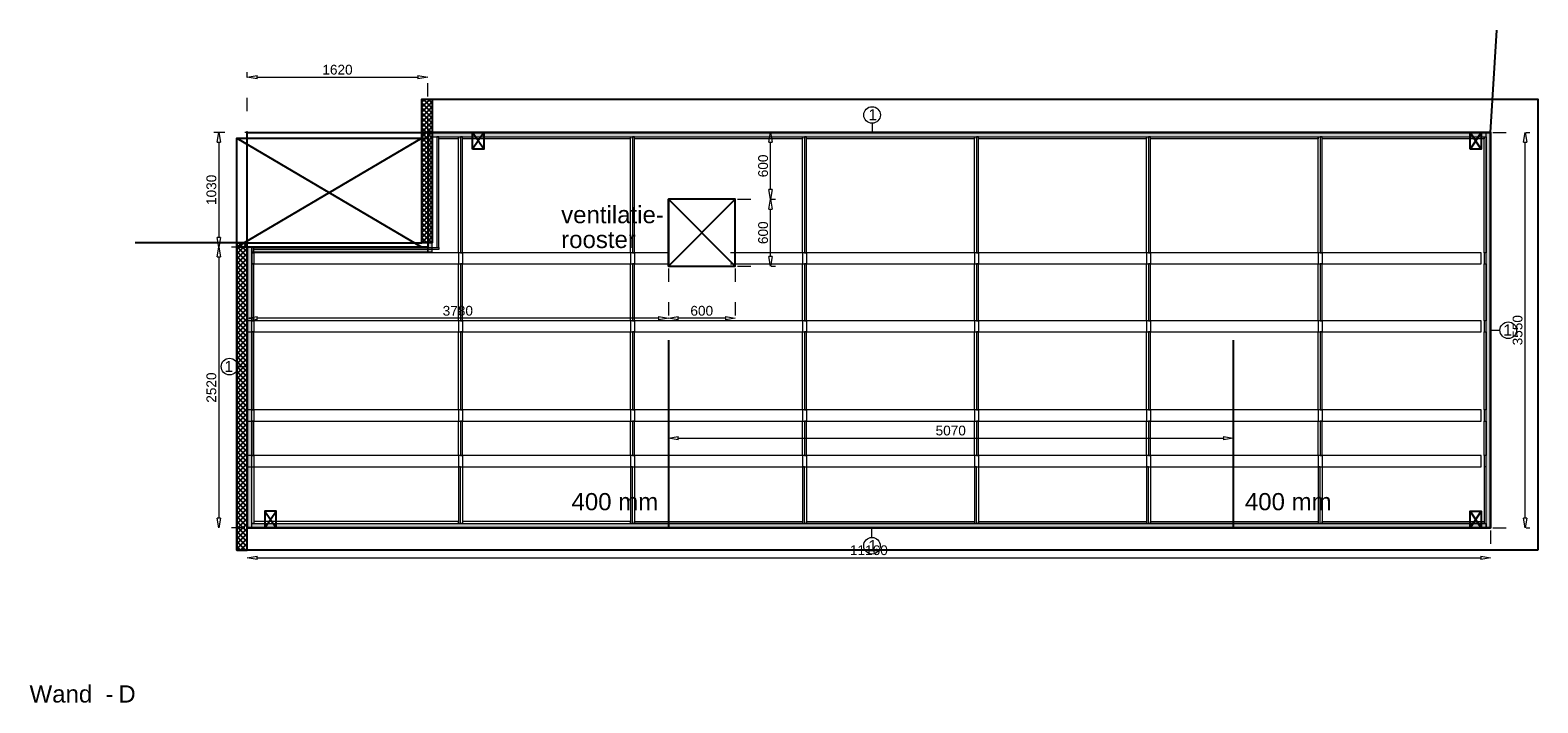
# Model space of a CAD drawing. Header units: millimetres. Extents: x 0 to 331873, y -101826 to 236919.
# Tile 19 of 57: x 201618 to 215153, y -25347 to -19309. Entities that reach past the tile are written whole.
import ezdxf

# ---------------------------------------------------------------- set-up
doc = ezdxf.new("R2010")
doc.units = ezdxf.units.MM
doc.header["$LTSCALE"] = 10
doc.linetypes.add('ACAD_ISO03W100', pattern=[30, 12, -18])
doc.linetypes.add('HIDDEN2', pattern=[0.1875, 0.125, -0.0625])
for name, color, linetype in [('$ dim', 1, 'Continuous'), ('$ symbolen', 8, 'Continuous'), ('40-h', 221, 'Continuous'), ('^ Bwkundig-bestaand', 250, 'Continuous'), ('DIM-DIM', 7, 'Continuous')]:
    doc.layers.add(name, color=color, linetype=linetype)
for name, color, linetype, lineweight in [('25-Staal-B', 150, 'Continuous', 25), ('40x120', 6, 'Continuous', 0), ('^ 0-Hout', 86, 'Continuous', 0), ('^ 0-Staal', 50, 'Continuous', 0), ('^ 0-Staal-txt', 7, 'Continuous', 0), ('s-horizontaal', 122, 'Continuous', 0)]:
    doc.layers.add(name, color=color, linetype=linetype, lineweight=lineweight)
doc.layers.add('omtrekwand', color=3, linetype='Continuous', plot=False)
doc.layers.get('$ dim').off()
doc.styles.add('Arial', font='arial.ttf')
doc.styles.get("Standard").update_dxf_attribs({"font": 'arial.ttf'})
doc.dimstyles.new('dim-11', dxfattribs={"dimscale": 35, "dimtxt": 2.5, "dimasz": 2.5, "dimexe": 1.25, "dimexo": 0.625, "dimtad": 1, "dimdec": 0, "dimtxsty": 'Arial', "dimblk": 'CLOSEDBLANK', "dimcen": 3, "dimclrd": 252, "dimclre": 252, "dimclrt": 7, "dimadec": 0, "dimazin": 0, "dimtfac": 1, "dimtdec": 0, "dimtmove": 0, "dimatfit": 3, "dimldrblk": 'CLOSEDBLANK', "dimfxl": 1, "dimlwd": 0, "dimlwe": 0, "dimarcsym": 0})

# ---------------------------------------------------------------- blocks, each defined once
blk = doc.blocks.new('kabeldoorvoer')
at = {"layer": '$ symbolen'}
blk.add_lwpolyline([(-150, 0), (0, 0), (0, 100), (-150, 100)], close=True, dxfattribs=at)
blk.add_lwpolyline([(-150, 100), (0, 0), (0, 100), (-150, 0)], dxfattribs=at)
blk = doc.blocks.new('stijl')
at = {"layer": '^ 0-Hout'}
for points in [[(0, -1040), (-18, -1040), (-18, 0), (0, 0)], [(0, -1040), (18, -1040), (18, 0), (0, 0)], [(0, -1650), (-18, -1650), (-18, -1140), (0, -1140)], [(0, -1650), (18, -1650), (18, -1140), (0, -1140)], [(0, -2450), (-18, -2450), (-18, -1750), (0, -1750)], [(0, -2450), (18, -2450), (18, -1750), (0, -1750)], [(0, -2860), (-18, -2860), (-18, -2550), (0, -2550)], [(0, -2860), (18, -2860), (18, -2550), (0, -2550)], [(0, -2960), (-18, -2960), (-18, -3470), (0, -3470)], [(0, -2960), (18, -2960), (18, -3470), (0, -3470)]]:
    blk.add_lwpolyline(points, close=True, dxfattribs=at)
at = {"layer": '^ 0-Hout', "linetype": 'HIDDEN2'}
for points in [[(-18, -1040), (-18, -1140)], [(18, -1040), (18, -1140)], [(-18, -1650), (-18, -1750)], [(18, -1650), (18, -1750)], [(-18, -2450), (-18, -2550)], [(18, -2450), (18, -2550)], [(-18, -2860), (-18, -2960)], [(18, -2860), (18, -2960)]]:
    blk.add_lwpolyline(points, dxfattribs=at)
blk = doc.blocks.new('staal_01_onder')
at = {"layer": '^ 0-Staal'}
blk.add_lwpolyline([(157857, 52616), (157857, 52699)], dxfattribs=at)
blk.add_circle((157857, 52542), 74.7, dxfattribs=at)
at = {"layer": '^ 0-Staal', "insert": (157824, 52593), "char_height": 100, "attachment_point": 1}
blk.add_mtext_dynamic_manual_height_columns('1', width=136.03, gutter_width=12.5, heights=[0], dxfattribs=at)
blk = doc.blocks.new('staal_01')
at = {"layer": '^ 0-Staal'}
blk.add_lwpolyline([(0, 82), (0, 0)], dxfattribs=at)
blk.add_circle((0, 157), 74.7, dxfattribs=at)
at = {"layer": '^ 0-Staal', "insert": (-33, 209), "char_height": 100, "attachment_point": 1}
blk.add_mtext_dynamic_manual_height_columns('1', width=136.03, gutter_width=12.5, heights=[0], dxfattribs=at)
blk = doc.blocks.new('_ClosedBlank')
at = {"color": 0, "linetype": 'ByBlock', "lineweight": -2}
for p, q in [((-1, 0.17), (0, 0)), ((-1, 0.17), (-1, -0.17)), ((0, 0), (-1, -0.17))]:
    blk.add_line(p, q, dxfattribs=at)
blk = doc.blocks.new('*D1197')
at = {"layer": 'Defpoints', "color": 0, "transparency": 16777216}
for p in [(219124, -40329), (218869, -42849), (219124, -42849)]:
    blk.add_point(p, dxfattribs=at)
at = {"layer": 'DIM-DIM', "color": 252, "linetype": 'ACAD_ISO03W100', "lineweight": 0, "transparency": 16777216}
for p, q in [((219102, -40329), (218825, -40329)), ((219102, -42849), (218825, -42849))]:
    blk.add_line(p, q, dxfattribs=at)
at = {"layer": 'DIM-DIM', "color": 252, "lineweight": 0, "transparency": 16777216}
blk.add_line((218869, -40417), (218869, -42762), dxfattribs=at)
at = {"layer": 'DIM-DIM', "color": 252, "lineweight": 0, "transparency": 16777216, "xscale": 87.5, "yscale": 87.5, "zscale": 87.5}
for p, rotation in [((218869, -40329), 90), ((218869, -42849), 270)]:
    blk.add_blockref('_ClosedBlank', p, dxfattribs=dict(at, rotation=rotation))
at = {"layer": 'DIM-DIM', "color": 7, "transparency": 16777216, "insert": (218802, -41589), "char_height": 87.5, "attachment_point": 5, "rotation": 90, "style": 'Arial'}
blk.add_mtext('2520', dxfattribs=at)
blk = doc.blocks.new('*D1198')
at = {"layer": 'Defpoints', "color": 0, "transparency": 16777216}
for p in [(220744, -39299), (218869, -40329), (219124, -40329)]:
    blk.add_point(p, dxfattribs=at)
at = {"layer": 'DIM-DIM', "color": 252, "linetype": 'ACAD_ISO03W100', "lineweight": 0, "transparency": 16777216}
for p, q in [((220722, -39299), (218825, -39299)), ((219102, -40329), (218825, -40329))]:
    blk.add_line(p, q, dxfattribs=at)
at = {"layer": 'DIM-DIM', "color": 252, "lineweight": 0, "transparency": 16777216}
blk.add_line((218869, -39387), (218869, -40242), dxfattribs=at)
at = {"layer": 'DIM-DIM', "color": 252, "lineweight": 0, "transparency": 16777216, "xscale": 87.5, "yscale": 87.5, "zscale": 87.5}
for p, rotation in [((218869, -39299), 90), ((218869, -40329), 270)]:
    blk.add_blockref('_ClosedBlank', p, dxfattribs=dict(at, rotation=rotation))
at = {"layer": 'DIM-DIM', "color": 7, "transparency": 16777216, "insert": (218802, -39814), "char_height": 87.5, "attachment_point": 5, "rotation": 90, "style": 'Arial'}
blk.add_mtext('1030', dxfattribs=at)
blk = doc.blocks.new('*D1199')
at = {"layer": 'Defpoints', "color": 0, "transparency": 16777216}
for p in [(220744, -38802), (220744, -39299), (219124, -40329)]:
    blk.add_point(p, dxfattribs=at)
at = {"layer": 'DIM-DIM', "color": 252, "linetype": 'ACAD_ISO03W100', "lineweight": 0, "transparency": 16777216}
for p, q in [((219124, -40307), (219124, -38758)), ((220744, -39277), (220744, -38758))]:
    blk.add_line(p, q, dxfattribs=at)
at = {"layer": 'DIM-DIM', "color": 252, "lineweight": 0, "transparency": 16777216}
blk.add_line((219212, -38802), (220657, -38802), dxfattribs=at)
at = {"layer": 'DIM-DIM', "color": 252, "lineweight": 0, "transparency": 16777216, "xscale": 87.5, "yscale": 87.5, "zscale": 87.5, "rotation": 180}
blk.add_blockref('_ClosedBlank', (219124, -38802), dxfattribs=at)
at = {"layer": 'DIM-DIM', "color": 252, "lineweight": 0, "transparency": 16777216, "xscale": 87.5, "yscale": 87.5, "zscale": 87.5}
blk.add_blockref('_ClosedBlank', (220744, -38802), dxfattribs=at)
at = {"layer": 'DIM-DIM', "color": 7, "transparency": 16777216, "insert": (219934, -38736), "char_height": 87.5, "attachment_point": 5, "style": 'Arial'}
blk.add_mtext('1620', dxfattribs=at)
blk = doc.blocks.new('*D1200')
at = {"layer": 'Defpoints', "color": 0, "transparency": 16777216}
for p in [(219124, -40499), (222904, -40499), (219124, -40967)]:
    blk.add_point(p, dxfattribs=at)
at = {"layer": 'DIM-DIM', "color": 252, "linetype": 'ACAD_ISO03W100', "lineweight": 0, "transparency": 16777216}
for p, q in [((219124, -40521), (219124, -41011)), ((222904, -40521), (222904, -41011))]:
    blk.add_line(p, q, dxfattribs=at)
at = {"layer": 'DIM-DIM', "color": 252, "lineweight": 0, "transparency": 16777216}
blk.add_line((222817, -40967), (219212, -40967), dxfattribs=at)
at = {"layer": 'DIM-DIM', "color": 252, "lineweight": 0, "transparency": 16777216, "xscale": 87.5, "yscale": 87.5, "zscale": 87.5, "rotation": 180}
blk.add_blockref('_ClosedBlank', (219124, -40967), dxfattribs=at)
at = {"layer": 'DIM-DIM', "color": 252, "lineweight": 0, "transparency": 16777216, "xscale": 87.5, "yscale": 87.5, "zscale": 87.5}
blk.add_blockref('_ClosedBlank', (222904, -40967), dxfattribs=at)
at = {"layer": 'DIM-DIM', "color": 7, "transparency": 16777216, "insert": (221014, -40900), "char_height": 87.5, "attachment_point": 5, "style": 'Arial'}
blk.add_mtext('3780', dxfattribs=at)
blk = doc.blocks.new('*D1201')
at = {"layer": '25-Staal-B', "color": 252, "linetype": 'ACAD_ISO03W100', "lineweight": 0, "transparency": 16777216}
for p, q in [((222904, -40521), (222904, -41011)), ((223504, -40521), (223504, -41011))]:
    blk.add_line(p, q, dxfattribs=at)
at = {"layer": '25-Staal-B', "color": 252, "lineweight": 0, "transparency": 16777216}
blk.add_line((223417, -40967), (222992, -40967), dxfattribs=at)
at = {"layer": 'Defpoints', "color": 0, "transparency": 16777216}
for p in [(222904, -40499), (223504, -40499), (222904, -40967)]:
    blk.add_point(p, dxfattribs=at)
at = {"layer": '25-Staal-B', "color": 252, "lineweight": 0, "transparency": 16777216, "xscale": 87.5, "yscale": 87.5, "zscale": 87.5, "rotation": 180}
blk.add_blockref('_ClosedBlank', (222904, -40967), dxfattribs=at)
at = {"layer": '25-Staal-B', "color": 252, "lineweight": 0, "transparency": 16777216, "xscale": 87.5, "yscale": 87.5, "zscale": 87.5}
blk.add_blockref('_ClosedBlank', (223504, -40967), dxfattribs=at)
at = {"layer": '25-Staal-B', "color": 7, "transparency": 16777216, "insert": (223204, -40900), "char_height": 87.5, "attachment_point": 5, "style": 'Arial'}
blk.add_mtext('600', dxfattribs=at)
blk = doc.blocks.new('*D1202')
at = {"layer": 'Defpoints', "color": 0, "transparency": 16777216}
for p in [(223504, -39899), (223821, -39899), (223504, -40499)]:
    blk.add_point(p, dxfattribs=at)
at = {"layer": 'DIM-DIM', "color": 252, "linetype": 'ACAD_ISO03W100', "lineweight": 0, "transparency": 16777216}
for p, q in [((223526, -39899), (223865, -39899)), ((223526, -40499), (223865, -40499))]:
    blk.add_line(p, q, dxfattribs=at)
at = {"layer": 'DIM-DIM', "color": 252, "lineweight": 0, "transparency": 16777216}
blk.add_line((223821, -40412), (223821, -39987), dxfattribs=at)
at = {"layer": 'DIM-DIM', "color": 252, "lineweight": 0, "transparency": 16777216, "xscale": 87.5, "yscale": 87.5, "zscale": 87.5}
for p, rotation in [((223821, -39899), 90), ((223821, -40499), 270)]:
    blk.add_blockref('_ClosedBlank', p, dxfattribs=dict(at, rotation=rotation))
at = {"layer": 'DIM-DIM', "color": 7, "transparency": 16777216, "insert": (223755, -40199), "char_height": 87.5, "attachment_point": 5, "rotation": 90, "style": 'Arial'}
blk.add_mtext('600', dxfattribs=at)
blk = doc.blocks.new('*D1203')
at = {"layer": 'Defpoints', "color": 0, "transparency": 16777216}
for p in [(223504, -39299), (223821, -39299), (223504, -39899)]:
    blk.add_point(p, dxfattribs=at)
at = {"layer": 'DIM-DIM', "color": 252, "linetype": 'ACAD_ISO03W100', "lineweight": 0, "transparency": 16777216}
for p, q in [((223526, -39299), (223865, -39299)), ((223526, -39899), (223865, -39899))]:
    blk.add_line(p, q, dxfattribs=at)
at = {"layer": 'DIM-DIM', "color": 252, "lineweight": 0, "transparency": 16777216}
blk.add_line((223821, -39812), (223821, -39387), dxfattribs=at)
at = {"layer": 'DIM-DIM', "color": 252, "lineweight": 0, "transparency": 16777216, "xscale": 87.5, "yscale": 87.5, "zscale": 87.5}
for p, rotation in [((223821, -39299), 90), ((223821, -39899), 270)]:
    blk.add_blockref('_ClosedBlank', p, dxfattribs=dict(at, rotation=rotation))
at = {"layer": 'DIM-DIM', "color": 7, "transparency": 16777216, "insert": (223755, -39599), "char_height": 87.5, "attachment_point": 5, "rotation": 90, "style": 'Arial'}
blk.add_mtext('600', dxfattribs=at)
blk = doc.blocks.new('*D1204')
at = {"layer": 'Defpoints', "color": 0, "transparency": 16777216}
for p in [(219124, -42849), (230284, -42849), (230284, -43116)]:
    blk.add_point(p, dxfattribs=at)
at = {"layer": 'DIM-DIM', "color": 252, "linetype": 'ACAD_ISO03W100', "lineweight": 0, "transparency": 16777216}
for p, q in [((219124, -42871), (219124, -43159)), ((230284, -42871), (230284, -43159))]:
    blk.add_line(p, q, dxfattribs=at)
at = {"layer": 'DIM-DIM', "color": 252, "lineweight": 0, "transparency": 16777216}
blk.add_line((219212, -43116), (230197, -43116), dxfattribs=at)
at = {"layer": 'DIM-DIM', "color": 252, "lineweight": 0, "transparency": 16777216, "xscale": 87.5, "yscale": 87.5, "zscale": 87.5, "rotation": 180}
blk.add_blockref('_ClosedBlank', (219124, -43116), dxfattribs=at)
at = {"layer": 'DIM-DIM', "color": 252, "lineweight": 0, "transparency": 16777216, "xscale": 87.5, "yscale": 87.5, "zscale": 87.5}
blk.add_blockref('_ClosedBlank', (230284, -43116), dxfattribs=at)
at = {"layer": 'DIM-DIM', "color": 7, "transparency": 16777216, "insert": (224704, -43049), "char_height": 87.5, "attachment_point": 5, "style": 'Arial'}
blk.add_mtext('11160', dxfattribs=at)
blk = doc.blocks.new('*D1205')
at = {"layer": 'Defpoints', "color": 0, "transparency": 16777216}
for p in [(230284, -39299), (230595, -39299), (230284, -42849)]:
    blk.add_point(p, dxfattribs=at)
at = {"layer": 'DIM-DIM', "color": 252, "linetype": 'ACAD_ISO03W100', "lineweight": 0, "transparency": 16777216}
for p, q in [((230306, -39299), (230638, -39299)), ((230306, -42849), (230638, -42849))]:
    blk.add_line(p, q, dxfattribs=at)
at = {"layer": 'DIM-DIM', "color": 252, "lineweight": 0, "transparency": 16777216}
blk.add_line((230595, -42762), (230595, -39387), dxfattribs=at)
at = {"layer": 'DIM-DIM', "color": 252, "lineweight": 0, "transparency": 16777216, "xscale": 87.5, "yscale": 87.5, "zscale": 87.5}
for p, rotation in [((230595, -39299), 90), ((230595, -42849), 270)]:
    blk.add_blockref('_ClosedBlank', p, dxfattribs=dict(at, rotation=rotation))
at = {"layer": 'DIM-DIM', "color": 7, "transparency": 16777216, "insert": (230528, -41074), "char_height": 87.5, "attachment_point": 5, "rotation": 90, "style": 'Arial'}
blk.add_mtext('3550', dxfattribs=at)
blk = doc.blocks.new('*D1210')
at = {"layer": 'Defpoints', "color": 0, "transparency": 16777216}
for p in [(222904, -42007), (227974, -42007), (227974, -42042)]:
    blk.add_point(p, dxfattribs=at)
at = {"layer": 'DIM-DIM', "color": 252, "linetype": 'ACAD_ISO03W100', "lineweight": 0, "transparency": 16777216}
for p, q in [((222904, -42029), (222904, -42085)), ((227974, -42029), (227974, -42085))]:
    blk.add_line(p, q, dxfattribs=at)
at = {"layer": 'DIM-DIM', "color": 252, "lineweight": 0, "transparency": 16777216}
blk.add_line((222992, -42042), (227887, -42042), dxfattribs=at)
at = {"layer": 'DIM-DIM', "color": 252, "lineweight": 0, "transparency": 16777216, "xscale": 87.5, "yscale": 87.5, "zscale": 87.5, "rotation": 180}
blk.add_blockref('_ClosedBlank', (222904, -42042), dxfattribs=at)
at = {"layer": 'DIM-DIM', "color": 252, "lineweight": 0, "transparency": 16777216, "xscale": 87.5, "yscale": 87.5, "zscale": 87.5}
blk.add_blockref('_ClosedBlank', (227974, -42042), dxfattribs=at)
at = {"layer": 'DIM-DIM', "color": 7, "transparency": 16777216, "insert": (225439, -41975), "char_height": 87.5, "attachment_point": 5, "style": 'Arial'}
blk.add_mtext('5070', dxfattribs=at)
blk = doc.blocks.new('5d')
at = {"layer": '25-Staal-B'}
for points in [[(219124.3, -42849.1), (230284.3, -42849.1), (230284.3, -39299.1), (220744.3, -39299.1), (220744.3, -40329.1), (219124.3, -40329.1)], [(222904.3, -39899.1), (222904.3, -40499.1), (223504.3, -40499.1), (223504.3, -39899.1)]]:
    blk.add_lwpolyline(points, close=True, dxfattribs=at)
at = {"layer": 'DIM-DIM'}
for points in [[(222904.3, -41164.2), (222904.3, -42849.1)], [(227974.3, -41164.2), (227974.3, -42849.1)]]:
    blk.add_lwpolyline(points, dxfattribs=at)
at = {"layer": '^ 0-Staal-txt', "lineweight": 0, "style": 'Arial'}
for s, height, p in [('ventilatie-', 154.208, (221942, -40113.6)), ('rooster', 154.21, (221942, -40336.2)), ('Wand  - ', 154.21, (217169.4, -44415.9)), ('D', 154.2, (217966.5, -44415.9))]:
    blk.add_text(s, height=height, dxfattribs=at).set_placement(p)
at = {"layer": 'DIM-DIM', "style": 'Arial'}
for p in [(222034.8, -42689.8), (228079.8, -42689.8)]:
    blk.add_text('400 mm', height=154.21, dxfattribs=at).set_placement(p)
at = {"layer": '25-Staal-B'}
dim = blk.add_linear_dim(base=(222904.3, -40967), p1=(223504.3, -40499.1), p2=(222904.3, -40499.1), dimstyle='dim-11', dxfattribs=at)
dim.commit()
dim.dimension.update_dxf_attribs({"geometry": '*D1201', "text_midpoint": (223204.3, -40900.4)})
at = {"layer": 'DIM-DIM'}
for base, p1, p2, picture, middle in [((220744.3, -38802.2), (219124.3, -40329.1), (220744.3, -39299.1), '*D1199', (219934.3, -38735.7)), ((219124.3, -40967), (222904.3, -40499.1), (219124.3, -40499.1), '*D1200', (221014.3, -40900.4)), ((227974.3, -42041.6), (222904.3, -42006.6), (227974.3, -42006.6), '*D1210', (225439.3, -41975.1)), ((230284.3, -43115.6), (219124.3, -42849.1), (230284.3, -42849.1), '*D1204', (224704.3, -43049.1))]:
    dim = blk.add_linear_dim(base=base, p1=p1, p2=p2, dimstyle='dim-11', dxfattribs=at)
    dim.commit()
    dim.dimension.update_dxf_attribs({"geometry": picture, "text_midpoint": middle})
for base, p1, p2, picture, middle in [((218869, -40329.1), (220744.3, -39299.1), (219124.3, -40329.1), '*D1198', (218802.5, -39814.1)), ((223821.3, -39299.1), (223504.3, -39899.1), (223504.3, -39299.1), '*D1203', (223754.8, -39599.1)), ((230594.6, -39299.1), (230284.3, -42849.1), (230284.3, -39299.1), '*D1205', (230528.1, -41074.1)), ((223821.3, -39899.1), (223504.3, -40499.1), (223504.3, -39899.1), '*D1202', (223754.8, -40199.1)), ((218869, -42849.1), (219124.3, -40329.1), (219124.3, -42849.1), '*D1197', (218802.5, -41589.1))]:
    dim = blk.add_linear_dim(base=base, p1=p1, p2=p2, angle=90, dimstyle='dim-11', dxfattribs=at)
    dim.commit()
    dim.dimension.update_dxf_attribs({"geometry": picture, "text_midpoint": middle})

msp = doc.modelspace()

# ---------------------------------------------------------------- hatches: boundary and pattern name
at = {"layer": '40-h'}
h = msp.add_hatch(dxfattribs=at)
h.set_pattern_fill('DOTS', color=256)
h.paths.add_polyline_path([(203607.31, -21297.69), (205187.31, -21297.69), (205187.31, -21257.69), (203607.31, -21257.69)])
h.paths.add_polyline_path([(203567.31, -23777.69), (203607.31, -23777.69), (203607.31, -21257.69), (203567.31, -21257.69)])
h.paths.add_polyline_path([(203607.31, -23737.69), (214687.31, -23737.69), (214687.31, -23777.69), (203607.31, -23777.69)])
h.paths.add_polyline_path([(205187.31, -21297.69), (205227.31, -21297.69), (205227.31, -20227.69), (205187.31, -20227.69)])
h.paths.add_polyline_path([(205227.31, -20267.69), (214687.31, -20267.69), (214687.31, -20227.69), (205227.31, -20227.69)])
h.paths.add_polyline_path([(214727.31, -23777.69), (214687.31, -23777.69), (214687.31, -20227.69), (214727.31, -20227.69)])
h = msp.add_hatch(dxfattribs=at)
h.set_pattern_fill('DOTS', color=256)
h.paths.add_polyline_path([(205227.31, -20267.69), (214687.31, -20267.69), (214687.31, -20227.69), (205227.31, -20227.69)])
h.paths.add_polyline_path([(205187.31, -21297.69), (205227.31, -21297.69), (205227.31, -20227.69), (205187.31, -20227.69)])
h.paths.add_polyline_path([(203607.31, -21297.69), (205187.31, -21297.69), (205187.31, -21257.69), (203607.31, -21257.69)])
h.paths.add_polyline_path([(203567.31, -23777.69), (203607.31, -23777.69), (203607.31, -21257.69), (203567.31, -21257.69)])
h = msp.add_hatch(dxfattribs=at)
h.set_pattern_fill('DOTS', color=256)
h.set_pattern_definition([(0, (-56.334, 3e-08), (0.79375, 1.5875), [0, -1.5875])])
h.paths.add_polyline_path([(214727.31, -23777.69), (214687.31, -23777.69), (214687.31, -20227.69), (214727.31, -20227.69)])
h = msp.add_hatch(dxfattribs=at)
h.set_pattern_fill('DOTS', color=256)
h.paths.add_polyline_path([(203567.31, -23777.69), (203607.31, -23777.69), (203607.31, -21257.69), (203567.31, -21257.69)])
h = msp.add_hatch(dxfattribs=at)
h.set_pattern_fill('DOTS', color=256)
h.paths.add_polyline_path([(203567.31, -23777.69), (203607.31, -23777.69), (203607.31, -21257.69), (203567.31, -21257.69)])
at = {"layer": '^ Bwkundig-bestaand'}
h = msp.add_hatch(dxfattribs=at)
h.set_pattern_fill('ANSI37', color=256, scale=10)
h.paths.add_polyline_path([(205133.31, -19927.69), (205227.31, -19927.69), (205227.31, -21219.69), (205133.31, -21219.69)])
h = msp.add_hatch(dxfattribs=at)
h.set_pattern_fill('ANSI37', color=256, scale=10)
h.set_pattern_definition([(45, (912.24, 0), (-22.4506403, 22.4506403), []), (135, (912.24, 0), (-22.4506403, -22.4506403), [])])
h.paths.add_polyline_path([(203567.31, -21219.69), (203473.31, -21219.69), (203473.31, -23977.69), (203567.31, -23977.69)])

# ---------------------------------------------------------------- linework, layer by layer
at = {"layer": '$ symbolen'}
for points in [[(214727.31, -20227.69), (214783.65, -19309.23)], [(205133.31, -20277.69), (203473.31, -21257.69), (203473.31, -20277.69), (205133.31, -21257.69)]]:
    msp.add_lwpolyline(points, dxfattribs=at)
for points in [[(205187.31, -21257.69), (203473.31, -21257.69), (203473.31, -20277.69), (205187.31, -20277.69)], [(207347.31, -21427.69), (207947.31, -21427.69), (207947.31, -20827.69), (207347.31, -20827.69)], [(207347.31, -20827.69), (207947.31, -21427.69), (207947.31, -20827.69), (207347.31, -21427.69)]]:
    msp.add_lwpolyline(points, close=True, dxfattribs=at)
at = {"layer": '40x120'}
for points in [[(205187.31, -21297.69), (205227.31, -21297.69), (205227.31, -20227.69), (205187.31, -20227.69)], [(205227.31, -20267.69), (214687.31, -20267.69), (214687.31, -20227.69), (205227.31, -20227.69)], [(214727.31, -23777.69), (214687.31, -23777.69), (214687.31, -20227.69), (214727.31, -20227.69)], [(214727.31, -23777.69), (214687.31, -23777.69), (214687.31, -20227.69), (214727.31, -20227.69)], [(203567.31, -23777.69), (203607.31, -23777.69), (203607.31, -21257.69), (203567.31, -21257.69)], [(203567.31, -23777.69), (203607.31, -23777.69), (203607.31, -21257.69), (203567.31, -21257.69)], [(203607.31, -21297.69), (205187.31, -21297.69), (205187.31, -21257.69), (203607.31, -21257.69)], [(203607.31, -23737.69), (214687.31, -23737.69), (214687.31, -23777.69), (203607.31, -23777.69)]]:
    msp.add_lwpolyline(points, close=True, dxfattribs=at)
at = {"layer": '^ 0-Hout'}
for points in [[(205267.31, -21259.69), (205285.31, -21259.69), (205285.31, -20267.69), (205267.31, -20267.69)], [(205285.31, -20285.69), (205285.31, -20267.69), (205462.81, -20267.69), (205462.81, -20285.69)], [(205480.81, -21307.69), (205462.81, -21307.69), (205462.81, -20267.69), (205480.81, -20267.69)], [(205480.81, -21307.69), (205498.81, -21307.69), (205498.81, -20267.69), (205480.81, -20267.69)], [(205498.81, -20285.69), (205498.81, -20267.69), (207006.62, -20267.69), (207006.62, -20285.69)], [(207024.62, -21307.69), (207006.62, -21307.69), (207006.62, -20267.69), (207024.62, -20267.69)], [(207024.62, -21307.69), (207042.62, -21307.69), (207042.62, -20267.69), (207024.62, -20267.69)], [(207042.62, -20285.69), (207042.62, -20267.69), (208550.42, -20267.69), (208550.42, -20285.69)], [(208586.42, -20285.69), (208586.42, -20267.69), (210094.23, -20267.69), (210094.23, -20285.69)], [(210130.23, -20285.69), (210130.23, -20267.69), (211638.03, -20267.69), (211638.03, -20285.69)], [(211656.03, -21307.69), (211638.03, -21307.69), (211638.03, -20267.69), (211656.03, -20267.69)], [(211656.03, -21307.69), (211674.03, -21307.69), (211674.03, -20267.69), (211656.03, -20267.69)], [(211674.03, -20285.69), (211674.03, -20267.69), (213181.84, -20267.69), (213181.84, -20285.69)], [(213199.84, -21307.69), (213181.84, -21307.69), (213181.84, -20267.69), (213199.84, -20267.69)], [(213199.84, -21307.69), (213217.84, -21307.69), (213217.84, -20267.69), (213199.84, -20267.69)], [(213217.84, -20285.69), (213217.84, -20267.69), (214669.31, -20267.69), (214669.31, -20285.69)], [(214687.31, -21307.69), (214669.31, -21307.69), (214669.31, -20267.69), (214687.31, -20267.69)], [(203607.31, -21307.69), (203625.31, -21307.69), (203625.31, -21259.69), (203607.31, -21259.69)], [(203625.31, -21277.69), (203625.31, -21259.69), (205285.31, -21259.69), (205285.31, -21277.69)], [(203607.31, -21917.69), (203625.31, -21917.69), (203625.31, -21407.69), (203607.31, -21407.69)], [(205480.81, -21917.69), (205462.81, -21917.69), (205462.81, -21407.69), (205480.81, -21407.69)], [(205480.81, -21917.69), (205498.81, -21917.69), (205498.81, -21407.69), (205480.81, -21407.69)], [(207024.62, -21917.69), (207006.62, -21917.69), (207006.62, -21407.69), (207024.62, -21407.69)], [(207024.62, -21917.69), (207042.62, -21917.69), (207042.62, -21407.69), (207024.62, -21407.69)], [(211656.03, -21917.69), (211638.03, -21917.69), (211638.03, -21407.69), (211656.03, -21407.69)], [(211656.03, -21917.69), (211674.03, -21917.69), (211674.03, -21407.69), (211656.03, -21407.69)], [(213199.84, -21917.69), (213181.84, -21917.69), (213181.84, -21407.69), (213199.84, -21407.69)], [(213199.84, -21917.69), (213217.84, -21917.69), (213217.84, -21407.69), (213199.84, -21407.69)], [(214687.31, -21917.69), (214669.31, -21917.69), (214669.31, -21407.69), (214687.31, -21407.69)], [(203607.31, -22717.69), (203625.31, -22717.69), (203625.31, -22017.69), (203607.31, -22017.69)], [(205480.81, -22717.69), (205462.81, -22717.69), (205462.81, -22017.69), (205480.81, -22017.69)], [(205480.81, -22717.69), (205498.81, -22717.69), (205498.81, -22017.69), (205480.81, -22017.69)], [(207024.62, -22717.69), (207006.62, -22717.69), (207006.62, -22017.69), (207024.62, -22017.69)], [(207024.62, -22717.69), (207042.62, -22717.69), (207042.62, -22017.69), (207024.62, -22017.69)], [(211656.03, -22717.69), (211638.03, -22717.69), (211638.03, -22017.69), (211656.03, -22017.69)], [(211656.03, -22717.69), (211674.03, -22717.69), (211674.03, -22017.69), (211656.03, -22017.69)], [(213199.84, -22717.69), (213181.84, -22717.69), (213181.84, -22017.69), (213199.84, -22017.69)], [(213199.84, -22717.69), (213217.84, -22717.69), (213217.84, -22017.69), (213199.84, -22017.69)], [(214687.31, -22717.69), (214669.31, -22717.69), (214669.31, -22017.69), (214687.31, -22017.69)], [(203607.31, -23127.69), (203625.31, -23127.69), (203625.31, -22817.69), (203607.31, -22817.69)], [(205480.81, -23127.69), (205462.81, -23127.69), (205462.81, -22817.69), (205480.81, -22817.69)], [(205480.81, -23127.69), (205498.81, -23127.69), (205498.81, -22817.69), (205480.81, -22817.69)], [(207024.62, -23127.69), (207006.62, -23127.69), (207006.62, -22817.69), (207024.62, -22817.69)], [(207024.62, -23127.69), (207042.62, -23127.69), (207042.62, -22817.69), (207024.62, -22817.69)], [(211656.03, -23127.69), (211638.03, -23127.69), (211638.03, -22817.69), (211656.03, -22817.69)], [(211656.03, -23127.69), (211674.03, -23127.69), (211674.03, -22817.69), (211656.03, -22817.69)], [(213199.84, -23127.69), (213181.84, -23127.69), (213181.84, -22817.69), (213199.84, -22817.69)], [(213199.84, -23127.69), (213217.84, -23127.69), (213217.84, -22817.69), (213199.84, -22817.69)], [(214687.31, -23127.69), (214669.31, -23127.69), (214669.31, -22817.69), (214687.31, -22817.69)], [(203607.31, -23227.69), (203625.31, -23227.69), (203625.31, -23737.69), (203607.31, -23737.69)], [(205480.81, -23227.69), (205462.81, -23227.69), (205462.81, -23737.69), (205480.81, -23737.69)], [(205480.81, -23227.69), (205498.81, -23227.69), (205498.81, -23737.69), (205480.81, -23737.69)], [(207024.62, -23227.69), (207006.62, -23227.69), (207006.62, -23737.69), (207024.62, -23737.69)], [(207024.62, -23227.69), (207042.62, -23227.69), (207042.62, -23737.69), (207024.62, -23737.69)], [(211656.03, -23227.69), (211638.03, -23227.69), (211638.03, -23737.69), (211656.03, -23737.69)], [(211656.03, -23227.69), (211674.03, -23227.69), (211674.03, -23737.69), (211656.03, -23737.69)], [(213199.84, -23227.69), (213181.84, -23227.69), (213181.84, -23737.69), (213199.84, -23737.69)], [(213199.84, -23227.69), (213217.84, -23227.69), (213217.84, -23737.69), (213199.84, -23737.69)], [(214687.31, -23227.69), (214669.31, -23227.69), (214669.31, -23737.69), (214687.31, -23737.69)], [(203625.31, -23719.69), (203625.31, -23737.69), (205462.81, -23737.69), (205462.81, -23719.69)], [(205498.81, -23719.69), (205498.81, -23737.69), (207006.62, -23737.69), (207006.62, -23719.69)], [(207042.62, -23737.69), (207042.62, -23719.69), (208550.42, -23719.69), (208550.42, -23737.69)], [(208586.42, -23737.69), (208586.42, -23719.69), (210094.23, -23719.69), (210094.23, -23737.69)], [(210130.23, -23737.69), (210130.23, -23719.69), (211638.03, -23719.69), (211638.03, -23737.69)], [(211674.03, -23737.69), (211674.03, -23719.69), (213181.84, -23719.69), (213181.84, -23737.69)], [(213217.84, -23737.69), (213217.84, -23719.69), (214669.31, -23719.69), (214669.31, -23737.69)]]:
    msp.add_lwpolyline(points, close=True, dxfattribs=at)
at = {"layer": '^ 0-Hout', "linetype": 'HIDDEN2'}
for points in [[(203625.31, -21307.69), (203625.31, -21407.69)], [(205462.81, -21307.69), (205462.81, -21407.69)], [(205498.81, -21307.69), (205498.81, -21407.69)], [(207006.62, -21307.69), (207006.62, -21407.69)], [(207042.62, -21307.69), (207042.62, -21407.69)], [(211638.03, -21307.69), (211638.03, -21407.69)], [(211674.03, -21307.69), (211674.03, -21407.69)], [(213181.84, -21307.69), (213181.84, -21407.69)], [(213217.84, -21307.69), (213217.84, -21407.69)], [(214669.31, -21307.69), (214669.31, -21407.69)], [(203625.31, -21917.69), (203625.31, -22017.69)], [(205462.81, -21917.69), (205462.81, -22017.69)], [(205498.81, -21917.69), (205498.81, -22017.69)], [(207006.62, -21917.69), (207006.62, -22017.69)], [(207042.62, -21917.69), (207042.62, -22017.69)], [(211638.03, -21917.69), (211638.03, -22017.69)], [(211674.03, -21917.69), (211674.03, -22017.69)], [(213181.84, -21917.69), (213181.84, -22017.69)], [(213217.84, -21917.69), (213217.84, -22017.69)], [(214669.31, -21917.69), (214669.31, -22017.69)], [(203625.31, -22717.69), (203625.31, -22817.69)], [(205462.81, -22717.69), (205462.81, -22817.69)], [(205498.81, -22717.69), (205498.81, -22817.69)], [(207006.62, -22717.69), (207006.62, -22817.69)], [(207042.62, -22717.69), (207042.62, -22817.69)], [(211638.03, -22717.69), (211638.03, -22817.69)], [(211674.03, -22717.69), (211674.03, -22817.69)], [(213181.84, -22717.69), (213181.84, -22817.69)], [(213217.84, -22717.69), (213217.84, -22817.69)], [(214669.31, -22717.69), (214669.31, -22817.69)], [(203625.31, -23127.69), (203625.31, -23227.69)], [(205462.81, -23127.69), (205462.81, -23227.69)], [(205498.81, -23127.69), (205498.81, -23227.69)], [(207006.62, -23127.69), (207006.62, -23227.69)], [(207042.62, -23127.69), (207042.62, -23227.69)], [(211638.03, -23127.69), (211638.03, -23227.69)], [(211674.03, -23127.69), (211674.03, -23227.69)], [(213181.84, -23127.69), (213181.84, -23227.69)], [(213217.84, -23127.69), (213217.84, -23227.69)], [(214669.31, -23127.69), (214669.31, -23227.69)]]:
    msp.add_lwpolyline(points, dxfattribs=at)
at = {"layer": '^ 0-Staal'}
for points in [[(214727.31, -20224.69), (205187.31, -20224.69), (205187.31, -20227.69), (214727.31, -20227.69)], [(214730.31, -23780.69), (214727.31, -23780.69), (214727.31, -20224.69), (214730.31, -20224.69)], [(203567.31, -23780.69), (203564.31, -23780.69), (203564.31, -21257.69), (203567.31, -21257.69)], [(203567.31, -23777.69), (214727.31, -23777.69), (214727.31, -23780.69), (203567.31, -23780.69)]]:
    msp.add_lwpolyline(points, close=True, dxfattribs=at)
for points in [[(214730.31, -22002.69), (214812.54, -22002.69)], [(203482.08, -22329.19), (203564.31, -22329.19)]]:
    msp.add_lwpolyline(points, dxfattribs=at)
for centre in [(214887.19, -22002.69), (203407.43, -22329.19)]:
    msp.add_circle(centre, 74.65, dxfattribs=at)
at = {"layer": '^ Bwkundig-bestaand', "color": 253}
msp.add_lwpolyline([(215152.65, -23977.69), (203473.31, -23977.69), (203473.31, -21219.69), (205133.31, -21219.69), (205133.31, -19927.69), (215152.65, -19927.69)], close=True, dxfattribs=at)
at = {"layer": '^ Bwkundig-bestaand'}
for points in [[(205133.31, -19927.69), (205227.31, -19927.69), (205227.31, -21219.69), (205133.31, -21219.69)], [(203567.31, -21219.69), (203473.31, -21219.69), (203473.31, -23977.69), (203567.31, -23977.69)]]:
    msp.add_lwpolyline(points, close=True, dxfattribs=at)
at = {"layer": '^ Bwkundig-bestaand', "linetype": 'HIDDEN2'}
msp.add_lwpolyline([(203473.31, -21219.69), (202560.91, -21219.69)], dxfattribs=at)
at = {"layer": 'omtrekwand'}
msp.add_lwpolyline([(214727.31, -23777.69), (203567.31, -23777.69), (203567.31, -20227.69), (214727.31, -20227.69)], close=True, dxfattribs=at)
at = {"layer": 's-horizontaal'}
for points in [[(207347.31, -21307.69), (203607.31, -21307.69), (203607.31, -21407.69), (207347.31, -21407.69)], [(207903.98, -21407.69), (214643.98, -21407.69), (214643.98, -21307.69), (207903.98, -21307.69)]]:
    msp.add_lwpolyline(points, dxfattribs=at)
for points in [[(214643.98, -21917.69), (203563.98, -21917.69), (203563.98, -22017.69), (214643.98, -22017.69)], [(214643.98, -22717.69), (203563.98, -22717.69), (203563.98, -22817.69), (214643.98, -22817.69)], [(214643.98, -23127.69), (203563.98, -23127.69), (203563.98, -23227.69), (214643.98, -23227.69)]]:
    msp.add_lwpolyline(points, close=True, dxfattribs=at)

# ---------------------------------------------------------------- block references
at = {"layer": '$ dim'}
for p in [(208568.42, -20267.69), (210112.23, -20267.69)]:
    msp.add_blockref('stijl', p, dxfattribs=at)
at = {"layer": '$ symbolen', "xscale": -1, "rotation": 270}
for p in [(205590.16, -20227.69), (214543.65, -20227.69), (214543.65, -23627.69)]:
    msp.add_blockref('kabeldoorvoer', p, dxfattribs=at)
at = {"layer": '$ symbolen', "rotation": 90.00000000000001}
msp.add_blockref('kabeldoorvoer', (203825.31, -23627.69), dxfattribs=at)
at = {"layer": '^ 0-Staal'}
for name, p in [('staal_01', (209175.48, -20227.69)), ('staal_01_onder', (51318.18, -76479.21))]:
    msp.add_blockref(name, p, dxfattribs=at)
at = {"layer": 'DIM-DIM'}
msp.add_blockref('5d', (-15557.03, 19071.4), dxfattribs=at)

# ---------------------------------------------------------------- texts
at = {"layer": '^ 0-Staal', "char_height": 100, "attachment_point": 3}
for insert in [(214920.33, -21950.87), (203440.56, -22277.37)]:
    msp.add_mtext_dynamic_manual_height_columns('1', width=136.0341, gutter_width=12.5, heights=[0], dxfattribs=dict(at, insert=insert))

doc.saveas('drawing.dxf')
